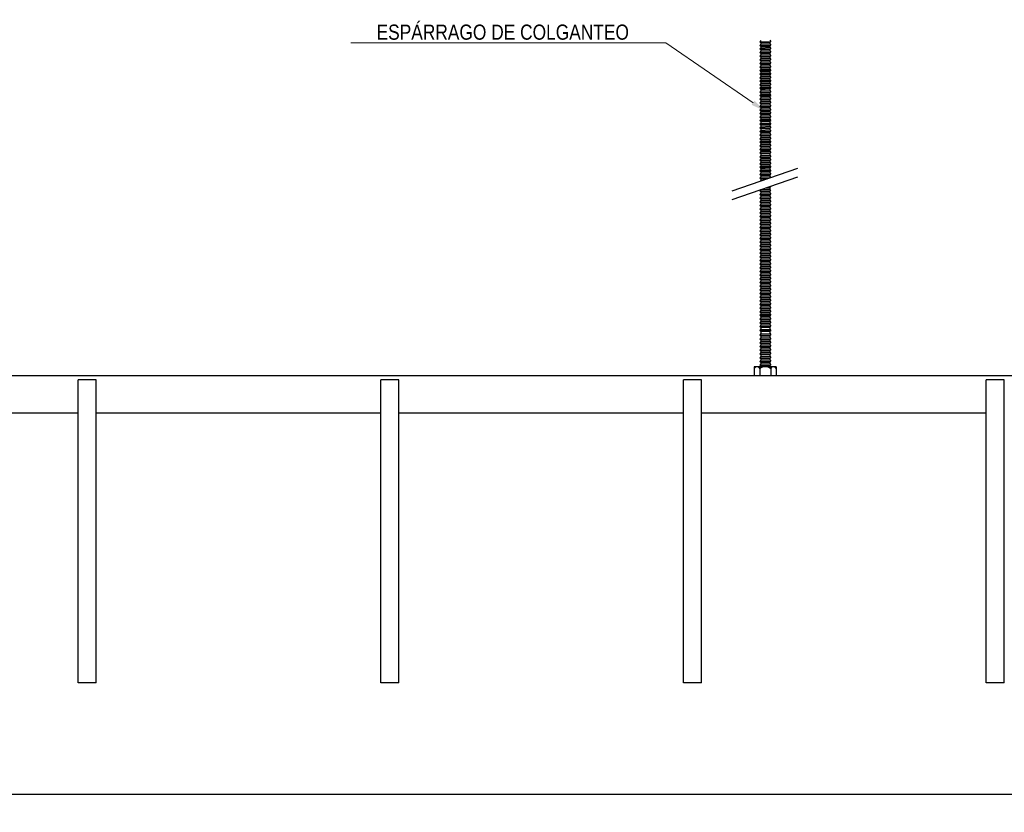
# Model space of a CAD drawing. Header units: millimetres. Extents: x 2538 to 24562, y 4449 to 23795.
# Tile 250 of 256: x 18982 to 19633, y 21030 to 21554. Entities that reach past the tile are written whole.
import ezdxf
from ezdxf import colors
from ezdxf.entities.mleader import LeaderData, LeaderLine
from ezdxf.math import Vec2, Vec3

# ---------------------------------------------------------------- set-up
doc = ezdxf.new("R2010")
doc.units = ezdxf.units.MM
doc.header["$PDMODE"] = 3
doc.linetypes.add('HIDDEN', pattern=[0.375, 0.25, -0.125])
doc.layers.add('_HD_tornillo', color=30, linetype='Continuous')
doc.layers.add('HD021_Text', color=2, linetype='Continuous', lineweight=9)
doc.layers.add('Make2D$Visible$Curves', color=7, linetype='Continuous', true_color=0x000000)
doc.layers.add('MEDIDAS', color=1, linetype='Continuous', true_color=0xff0000)
doc.styles.add('Arial Narrow', font='ARIALN.TTF')
doc.dimstyles.new('HD_DIM', dxfattribs={"dimtxt": 8, "dimasz": 2, "dimexe": 1, "dimexo": 0, "dimgap": 2, "dimtad": 0, "dimdec": 0, "dimzin": 0, "dimdsep": 46, "dimtxsty": 'Standard', "dimcen": 0, "dimclrd": 256, "dimclre": 251, "dimclrt": 7, "dimadec": 0, "dimazin": 0, "dimtp": 0.05, "dimtm": 0.05, "dimtfac": 0.6, "dimtdec": 0, "dimtofl": 0, "dimtmove": 0, "dimatfit": 3, "dimfxl": 1, "dimtolj": 2, "dimtzin": 0, "dimarcsym": 0})

# ---------------------------------------------------------------- blocks, each defined once
blk = doc.blocks.new('*D67')
at = {"layer": 'Defpoints', "color": 0, "transparency": 16777216}
for p in [(18626.91, 21115.49), (21026.91, 21115.49), (21026.91, 21041.76)]:
    blk.add_point(p, dxfattribs=at)
at = {"layer": 'MEDIDAS', "color": 251, "linetype": 'HIDDEN', "lineweight": -2, "transparency": 16777216}
for p, q in [((18626.91, 21115.49), (18626.91, 21040.76)), ((21026.91, 21115.49), (21026.91, 21040.76))]:
    blk.add_line(p, q, dxfattribs=at)
at = {"layer": 'MEDIDAS', "lineweight": -2, "transparency": 16777216}
for p, q in [((18628.91, 21041.76), (19799.57, 21041.76)), ((21024.91, 21041.76), (19854.24, 21041.76))]:
    blk.add_line(p, q, dxfattribs=at)
at = {"layer": 'MEDIDAS', "transparency": 16777216}
for points in [[(18628.91, 21042.09), (18628.91, 21041.42), (18626.91, 21041.76)], [(21024.91, 21042.09), (21024.91, 21041.42), (21026.91, 21041.76)]]:
    blk.add_solid(points, dxfattribs=at)
at = {"layer": 'MEDIDAS', "color": 7, "transparency": 16777216, "insert": (19826.91, 21041.76), "char_height": 8, "attachment_point": 5}
blk.add_mtext('\\A2;2400 mm', dxfattribs=at)

msp = doc.modelspace()

# ---------------------------------------------------------------- linework, layer by layer
at = {"layer": '_HD_tornillo'}
for p, q in [((19472.08, 21539.74), (19471.48, 21538.92)), ((19478.08, 21539.98), (19478.57, 21539.09)), ((19471.48, 21538.92), (19478.57, 21539.09)), ((19471.48, 21538.92), (19472.08, 21538.24)), ((19472.08, 21537.36), (19471.48, 21536.54)), ((19471.48, 21536.54), (19478.57, 21536.71)), ((19471.48, 21536.54), (19472.08, 21535.86)), ((19472.08, 21535.08), (19471.48, 21534.26)), ((19471.48, 21534.26), (19478.57, 21534.43)), ((19471.48, 21534.26), (19472.08, 21533.58)), ((19472.08, 21532.72), (19471.48, 21531.9)), ((19472.08, 21538.24), (19478.07, 21538.48)), ((19472.08, 21538.24), (19472.08, 21537.36)), ((19472.08, 21537.36), (19478.07, 21537.59)), ((19472.08, 21535.86), (19478.07, 21536.09)), ((19472.08, 21535.86), (19472.08, 21535.08)), ((19472.08, 21535.08), (19478.07, 21535.31)), ((19472.08, 21533.58), (19478.07, 21533.81)), ((19472.08, 21533.58), (19472.08, 21532.72)), ((19472.08, 21532.72), (19478.07, 21532.95)), ((19478.07, 21538.48), (19478.57, 21539.09)), ((19478.07, 21538.48), (19478.07, 21537.59)), ((19478.07, 21536.09), (19478.57, 21536.71)), ((19478.07, 21536.09), (19478.07, 21535.31)), ((19478.07, 21533.81), (19478.57, 21534.43)), ((19478.07, 21533.81), (19478.07, 21532.95)), ((19478.08, 21537.6), (19478.57, 21536.71)), ((19478.08, 21535.31), (19478.57, 21534.43)), ((19478.08, 21532.95), (19478.57, 21532.07)), ((19471.48, 21531.9), (19478.57, 21532.07)), ((19471.48, 21531.9), (19472.08, 21531.22)), ((19472.08, 21530.35), (19471.48, 21529.53)), ((19471.48, 21529.53), (19478.57, 21529.7)), ((19471.48, 21529.53), (19472.08, 21528.85)), ((19472.08, 21527.94), (19471.48, 21527.12)), ((19471.48, 21527.12), (19478.57, 21527.29)), ((19471.48, 21527.12), (19472.08, 21526.44)), ((19472.08, 21531.22), (19478.07, 21531.45)), ((19472.08, 21531.22), (19472.08, 21530.35)), ((19472.08, 21530.35), (19478.07, 21530.58)), ((19472.08, 21528.85), (19478.07, 21529.09)), ((19472.08, 21528.85), (19472.08, 21527.94)), ((19472.08, 21527.94), (19478.07, 21528.17)), ((19472.08, 21526.44), (19478.07, 21526.67)), ((19472.08, 21526.44), (19472.08, 21525.53)), ((19478.07, 21531.45), (19478.57, 21532.07)), ((19478.07, 21531.45), (19478.07, 21530.58)), ((19478.07, 21529.09), (19478.57, 21529.7)), ((19478.07, 21529.09), (19478.07, 21528.17)), ((19478.07, 21526.67), (19478.57, 21527.29)), ((19478.07, 21526.67), (19478.07, 21525.76)), ((19478.08, 21530.59), (19478.57, 21529.7)), ((19478.08, 21528.18), (19478.57, 21527.29)), ((19472.08, 21525.53), (19471.48, 21524.71)), ((19471.48, 21524.71), (19478.57, 21524.88)), ((19471.48, 21524.71), (19472.08, 21524.03)), ((19472.08, 21523.11), (19471.48, 21522.3)), ((19471.48, 21522.3), (19478.57, 21522.47)), ((19471.48, 21522.3), (19472.08, 21521.62)), ((19472.08, 21520.7), (19471.48, 21519.89)), ((19471.48, 21519.89), (19478.57, 21520.06)), ((19471.48, 21519.89), (19472.08, 21519.21)), ((19472.08, 21525.53), (19478.07, 21525.76)), ((19472.08, 21524.03), (19478.07, 21524.26)), ((19472.08, 21524.03), (19472.08, 21523.11)), ((19472.08, 21523.11), (19478.07, 21523.35)), ((19472.08, 21521.62), (19478.07, 21521.85)), ((19472.08, 21521.62), (19472.08, 21520.7)), ((19472.08, 21520.7), (19478.07, 21520.94)), ((19478.07, 21524.26), (19478.57, 21524.88)), ((19478.07, 21524.26), (19478.07, 21523.35)), ((19478.07, 21521.85), (19478.57, 21522.47)), ((19478.07, 21521.85), (19478.07, 21520.94)), ((19478.07, 21519.44), (19478.57, 21520.06)), ((19478.08, 21525.76), (19478.57, 21524.88)), ((19478.08, 21523.35), (19478.57, 21522.47)), ((19478.08, 21520.94), (19478.57, 21520.06)), ((19472.08, 21518.32), (19471.48, 21517.5)), ((19471.48, 21517.5), (19478.57, 21517.67)), ((19471.48, 21517.5), (19472.08, 21516.82)), ((19472.08, 21516.04), (19471.48, 21515.22)), ((19471.48, 21515.22), (19478.57, 21515.39)), ((19471.48, 21515.22), (19472.08, 21514.54)), ((19472.08, 21513.68), (19471.48, 21512.86)), ((19472.08, 21519.21), (19478.07, 21519.44)), ((19472.08, 21519.21), (19472.08, 21518.32)), ((19472.08, 21518.32), (19478.07, 21518.55)), ((19472.08, 21516.82), (19478.07, 21517.06)), ((19472.08, 21516.82), (19472.08, 21516.04)), ((19472.08, 21516.04), (19478.07, 21516.27)), ((19472.08, 21514.54), (19478.07, 21514.77)), ((19472.08, 21514.54), (19472.08, 21513.68)), ((19472.08, 21513.68), (19478.07, 21513.91)), ((19478.07, 21519.44), (19478.07, 21518.55)), ((19478.07, 21517.06), (19478.57, 21517.67)), ((19478.07, 21517.06), (19478.07, 21516.27)), ((19478.07, 21514.77), (19478.57, 21515.39)), ((19478.07, 21514.77), (19478.07, 21513.91)), ((19478.08, 21518.56), (19478.57, 21517.67)), ((19478.08, 21516.28), (19478.57, 21515.39)), ((19478.08, 21513.92), (19478.57, 21513.03)), ((19471.48, 21512.86), (19478.57, 21513.03)), ((19471.48, 21512.86), (19472.08, 21512.18)), ((19472.08, 21511.31), (19471.48, 21510.5)), ((19471.48, 21510.5), (19478.57, 21510.66)), ((19471.48, 21510.5), (19472.08, 21509.81)), ((19472.08, 21509.05), (19471.48, 21508.23)), ((19471.48, 21508.23), (19478.57, 21508.4)), ((19471.48, 21508.23), (19472.08, 21507.55)), ((19472.08, 21512.18), (19478.07, 21512.42)), ((19472.08, 21512.18), (19472.08, 21511.31)), ((19472.08, 21511.31), (19478.07, 21511.55)), ((19472.08, 21509.81), (19478.07, 21510.05)), ((19472.08, 21509.81), (19472.08, 21509.05)), ((19472.08, 21509.05), (19478.07, 21509.28)), ((19472.08, 21507.55), (19478.07, 21507.78)), ((19472.08, 21507.55), (19472.08, 21506.51)), ((19472.08, 21506.51), (19478.07, 21506.74)), ((19478.07, 21512.42), (19478.57, 21513.03)), ((19478.07, 21512.42), (19478.07, 21511.55)), ((19478.07, 21510.05), (19478.57, 21510.66)), ((19478.07, 21510.05), (19478.07, 21509.28)), ((19478.07, 21507.78), (19478.57, 21508.4)), ((19478.07, 21507.78), (19478.07, 21506.74)), ((19478.08, 21511.55), (19478.57, 21510.66)), ((19478.08, 21509.28), (19478.57, 21508.4)), ((19478.08, 21506.75), (19478.57, 21505.86)), ((19472.08, 21506.51), (19471.48, 21505.69)), ((19471.48, 21505.69), (19478.57, 21505.86)), ((19471.48, 21505.69), (19472.08, 21505.01)), ((19472.08, 21504.23), (19471.48, 21503.41)), ((19471.48, 21503.41), (19478.57, 21503.58)), ((19471.48, 21503.41), (19472.08, 21502.73)), ((19472.08, 21501.87), (19471.48, 21501.05)), ((19471.48, 21501.05), (19478.57, 21501.22)), ((19471.48, 21501.05), (19472.08, 21500.37)), ((19472.08, 21505.01), (19478.07, 21505.24)), ((19472.08, 21505.01), (19472.08, 21504.23)), ((19472.08, 21504.23), (19478.07, 21504.46)), ((19472.08, 21502.73), (19478.07, 21502.96)), ((19472.08, 21502.73), (19472.08, 21501.87)), ((19472.08, 21501.87), (19478.07, 21502.1)), ((19472.08, 21500.37), (19478.07, 21500.6)), ((19472.08, 21500.37), (19472.08, 21499.5)), ((19478.07, 21505.24), (19478.57, 21505.86)), ((19478.07, 21505.24), (19478.07, 21504.46)), ((19478.07, 21502.96), (19478.57, 21503.58)), ((19478.07, 21502.96), (19478.07, 21502.1)), ((19478.07, 21500.6), (19478.57, 21501.22)), ((19478.07, 21500.6), (19478.07, 21499.73)), ((19478.08, 21504.46), (19478.57, 21503.58)), ((19478.08, 21502.1), (19478.57, 21501.22)), ((19472.08, 21499.5), (19471.48, 21498.68)), ((19471.48, 21498.68), (19478.57, 21498.85)), ((19471.48, 21498.68), (19472.08, 21498)), ((19472.08, 21497.09), (19471.48, 21496.27)), ((19471.48, 21496.27), (19478.57, 21496.44)), ((19471.48, 21496.27), (19472.08, 21495.59)), ((19472.08, 21494.71), (19471.48, 21493.89)), ((19471.48, 21493.89), (19478.57, 21494.06)), ((19471.48, 21493.89), (19472.08, 21493.21)), ((19472.08, 21499.5), (19478.07, 21499.73)), ((19472.08, 21498), (19478.07, 21498.24)), ((19472.08, 21498), (19472.08, 21497.09)), ((19472.08, 21497.09), (19478.07, 21497.32)), ((19472.08, 21495.59), (19478.07, 21495.82)), ((19472.08, 21495.59), (19472.08, 21494.71)), ((19472.08, 21494.71), (19478.07, 21494.94)), ((19478.07, 21498.24), (19478.57, 21498.85)), ((19478.07, 21498.24), (19478.07, 21497.32)), ((19478.07, 21495.82), (19478.57, 21496.44)), ((19478.07, 21495.82), (19478.07, 21494.94)), ((19478.07, 21493.44), (19478.57, 21494.06)), ((19478.08, 21499.74), (19478.57, 21498.85)), ((19478.08, 21497.32), (19478.57, 21496.44)), ((19478.08, 21494.94), (19478.57, 21494.06)), ((19472.08, 21492.42), (19471.48, 21491.61)), ((19471.48, 21491.61), (19478.57, 21491.78)), ((19471.48, 21491.61), (19472.08, 21490.93)), ((19472.08, 21490.06), (19471.48, 21489.25)), ((19471.48, 21489.25), (19478.57, 21489.42)), ((19471.48, 21489.25), (19472.08, 21488.57)), ((19472.08, 21487.7), (19471.48, 21486.88)), ((19472.08, 21493.21), (19478.07, 21493.44)), ((19472.08, 21493.21), (19472.08, 21492.42)), ((19472.08, 21492.42), (19478.07, 21492.66)), ((19472.08, 21490.93), (19478.07, 21491.16)), ((19472.08, 21490.93), (19472.08, 21490.06)), ((19472.08, 21490.06), (19478.07, 21490.3)), ((19472.08, 21488.57), (19478.07, 21488.8)), ((19472.08, 21488.57), (19472.08, 21487.7)), ((19472.08, 21487.7), (19478.07, 21487.93)), ((19478.07, 21493.44), (19478.07, 21492.66)), ((19478.07, 21491.16), (19478.57, 21491.78)), ((19478.07, 21491.16), (19478.07, 21490.3)), ((19478.07, 21488.8), (19478.57, 21489.42)), ((19478.07, 21488.8), (19478.07, 21487.93)), ((19478.08, 21492.66), (19478.57, 21491.78)), ((19478.08, 21490.3), (19478.57, 21489.42)), ((19478.08, 21487.93), (19478.57, 21487.05)), ((19471.48, 21486.88), (19478.57, 21487.05)), ((19471.48, 21486.88), (19472.08, 21486.2)), ((19472.08, 21485.29), (19471.48, 21484.47)), ((19471.48, 21484.47), (19478.57, 21484.64)), ((19471.48, 21484.47), (19472.08, 21483.79)), ((19472.08, 21482.87), (19471.48, 21482.06)), ((19471.48, 21482.06), (19478.57, 21482.23)), ((19471.48, 21482.06), (19472.08, 21481.38)), ((19472.08, 21486.2), (19478.07, 21486.43)), ((19472.08, 21486.2), (19472.08, 21485.29)), ((19472.08, 21485.29), (19478.07, 21485.52)), ((19472.08, 21483.79), (19478.07, 21484.02)), ((19472.08, 21483.79), (19472.08, 21482.87)), ((19472.08, 21482.87), (19478.07, 21483.11)), ((19472.08, 21481.38), (19478.07, 21481.61)), ((19472.08, 21481.38), (19472.08, 21480.46)), ((19472.08, 21480.46), (19478.07, 21480.69)), ((19478.07, 21486.43), (19478.57, 21487.05)), ((19478.07, 21486.43), (19478.07, 21485.52)), ((19478.07, 21484.02), (19478.57, 21484.64)), ((19478.07, 21484.02), (19478.07, 21483.11)), ((19478.07, 21481.61), (19478.57, 21482.23)), ((19478.07, 21481.61), (19478.07, 21480.69)), ((19478.08, 21485.52), (19478.57, 21484.64)), ((19478.08, 21483.11), (19478.57, 21482.23)), ((19478.08, 21480.7), (19478.57, 21479.81)), ((19472.08, 21480.46), (19471.48, 21479.65)), ((19471.48, 21479.65), (19478.57, 21479.81)), ((19471.48, 21479.65), (19472.08, 21478.96)), ((19472.08, 21478.05), (19471.48, 21477.23)), ((19471.48, 21477.23), (19478.57, 21477.4)), ((19471.48, 21477.23), (19472.08, 21476.55)), ((19472.08, 21475.67), (19471.48, 21474.85)), ((19471.48, 21474.85), (19478.57, 21475.02)), ((19471.48, 21474.85), (19472.08, 21474.17)), ((19472.08, 21478.96), (19478.07, 21479.2)), ((19472.08, 21478.96), (19472.08, 21478.05)), ((19472.08, 21478.05), (19478.07, 21478.28)), ((19472.08, 21476.55), (19478.07, 21476.79)), ((19472.08, 21476.55), (19472.08, 21475.67)), ((19472.08, 21475.67), (19478.07, 21475.9)), ((19472.08, 21474.17), (19478.07, 21474.4)), ((19472.08, 21474.17), (19472.08, 21473.39)), ((19478.07, 21479.2), (19478.57, 21479.81)), ((19478.07, 21479.2), (19478.07, 21478.28)), ((19478.07, 21476.79), (19478.57, 21477.4)), ((19478.07, 21476.79), (19478.07, 21475.9)), ((19478.07, 21474.4), (19478.57, 21475.02)), ((19478.07, 21474.4), (19478.07, 21473.62)), ((19478.08, 21478.29), (19478.57, 21477.4)), ((19478.08, 21475.9), (19478.57, 21475.02)), ((19472.08, 21473.39), (19471.48, 21472.57)), ((19471.48, 21472.57), (19478.57, 21472.74)), ((19471.48, 21472.57), (19472.08, 21471.89)), ((19472.08, 21471.03), (19471.48, 21470.21)), ((19471.48, 21470.21), (19478.57, 21470.38)), ((19471.48, 21470.21), (19472.08, 21469.53)), ((19472.08, 21468.66), (19471.48, 21467.84)), ((19471.48, 21467.84), (19478.57, 21468.01)), ((19471.48, 21467.84), (19472.08, 21467.16)), ((19472.08, 21473.39), (19478.07, 21473.62)), ((19472.08, 21471.89), (19478.07, 21472.12)), ((19472.08, 21471.89), (19472.08, 21471.03)), ((19472.08, 21471.03), (19478.07, 21471.26)), ((19472.08, 21469.53), (19478.07, 21469.76)), ((19472.08, 21469.53), (19472.08, 21468.66)), ((19472.08, 21468.66), (19478.07, 21468.89)), ((19478.07, 21472.12), (19478.57, 21472.74)), ((19478.07, 21472.12), (19478.07, 21471.26)), ((19478.07, 21469.76), (19478.57, 21470.38)), ((19478.07, 21469.76), (19478.07, 21468.89)), ((19478.07, 21467.39), (19478.57, 21468.01)), ((19478.08, 21473.62), (19478.57, 21472.74)), ((19478.08, 21471.26), (19478.57, 21470.38)), ((19478.08, 21468.9), (19478.57, 21468.01)), ((19472.08, 21466.39), (19471.48, 21465.58)), ((19471.48, 21465.58), (19478.57, 21465.74)), ((19471.48, 21465.58), (19472.08, 21464.89)), ((19472.08, 21463.85), (19471.48, 21463.04)), ((19471.48, 21463.04), (19478.57, 21463.21)), ((19471.48, 21463.04), (19472.08, 21462.36)), ((19472.08, 21461.57), (19471.48, 21460.76)), ((19472.08, 21467.16), (19478.07, 21467.39)), ((19472.08, 21467.16), (19472.08, 21466.39)), ((19472.08, 21466.39), (19478.07, 21466.63)), ((19472.08, 21464.89), (19478.07, 21465.13)), ((19472.08, 21464.89), (19472.08, 21463.85)), ((19472.08, 21463.85), (19478.07, 21464.09)), ((19472.08, 21462.36), (19478.07, 21462.59)), ((19472.08, 21462.36), (19472.08, 21461.57)), ((19472.08, 21461.57), (19478.07, 21461.81)), ((19478.07, 21467.39), (19478.07, 21466.63)), ((19478.07, 21465.13), (19478.57, 21465.74)), ((19478.07, 21465.13), (19478.07, 21464.09)), ((19478.07, 21462.59), (19478.57, 21463.21)), ((19478.07, 21462.59), (19478.07, 21461.81)), ((19478.08, 21466.63), (19478.57, 21465.74)), ((19478.08, 21464.09), (19478.57, 21463.21)), ((19478.08, 21461.81), (19478.57, 21460.92)), ((19453.02, 21440.46), (19496.54, 21455.47)), ((19471.48, 21460.76), (19478.57, 21460.92)), ((19471.48, 21460.76), (19472.08, 21460.08)), ((19472.08, 21459.21), (19471.48, 21458.4)), ((19471.48, 21458.4), (19478.57, 21458.57)), ((19471.48, 21458.4), (19472.08, 21457.72)), ((19472.08, 21456.85), (19471.48, 21456.03)), ((19471.48, 21456.03), (19478.57, 21456.2)), ((19471.48, 21456.03), (19472.08, 21455.35)), ((19472.08, 21460.08), (19478.07, 21460.31)), ((19472.08, 21460.08), (19472.08, 21459.21)), ((19472.08, 21459.21), (19478.07, 21459.45)), ((19472.08, 21457.72), (19478.07, 21457.95)), ((19472.08, 21457.72), (19472.08, 21456.85)), ((19472.08, 21456.85), (19478.07, 21457.08)), ((19472.08, 21455.35), (19478.07, 21455.58)), ((19472.08, 21455.35), (19472.08, 21454.43)), ((19472.08, 21454.43), (19478.07, 21454.67)), ((19478.07, 21460.31), (19478.57, 21460.92)), ((19478.07, 21460.31), (19478.07, 21459.45)), ((19478.07, 21457.95), (19478.57, 21458.57)), ((19478.07, 21457.95), (19478.07, 21457.08)), ((19478.07, 21455.58), (19478.57, 21456.2)), ((19478.07, 21455.58), (19478.07, 21454.67)), ((19478.08, 21459.45), (19478.57, 21458.57)), ((19478.08, 21457.08), (19478.57, 21456.2)), ((19478.08, 21454.67), (19478.57, 21453.79)), ((19453.02, 21434.79), (19496.54, 21449.8)), ((19472.08, 21454.43), (19471.48, 21453.62)), ((19471.48, 21453.62), (19478.57, 21453.79)), ((19471.48, 21453.62), (19472.08, 21452.94)), ((19472.08, 21452.05), (19471.48, 21451.24)), ((19471.48, 21451.24), (19478.57, 21451.4)), ((19471.48, 21451.24), (19472.08, 21450.55)), ((19472.08, 21449.77), (19471.48, 21448.95)), ((19471.48, 21448.95), (19478.1, 21449.11)), ((19471.48, 21448.95), (19472.08, 21448.27)), ((19472.08, 21452.94), (19478.07, 21453.17)), ((19472.08, 21452.94), (19472.08, 21452.05)), ((19472.08, 21452.05), (19478.07, 21452.29)), ((19472.08, 21450.55), (19478.07, 21450.79)), ((19472.08, 21450.55), (19472.08, 21449.77)), ((19472.08, 21449.77), (19478.07, 21450)), ((19472.08, 21448.27), (19476.13, 21448.43)), ((19472.08, 21448.27), (19472.08, 21447.41)), ((19478.07, 21453.17), (19478.57, 21453.79)), ((19478.07, 21453.17), (19478.07, 21452.29)), ((19478.07, 21450.79), (19478.57, 21451.4)), ((19478.07, 21450.79), (19478.07, 21450)), ((19478.08, 21452.29), (19478.57, 21451.4)), ((19478.08, 21450.01), (19478.5, 21449.25)), ((19472.08, 21447.41), (19471.71, 21446.91)), ((19472.08, 21447.41), (19473.31, 21447.46)), ((19475.16, 21442.43), (19478.02, 21442.49)), ((19477.04, 21443.07), (19478.53, 21443.11)), ((19478.02, 21442.49), (19478.53, 21443.11)), ((19478.02, 21442.49), (19478.02, 21441.56)), ((19478.3, 21443.51), (19478.53, 21443.11)), ((19472.05, 21441.33), (19471.44, 21440.51)), ((19471.44, 21440.51), (19478.54, 21440.68)), ((19471.44, 21440.51), (19472.05, 21439.83)), ((19472.06, 21438.9), (19471.45, 21438.08)), ((19471.45, 21438.08), (19478.55, 21438.25)), ((19471.45, 21438.08), (19472.06, 21437.4)), ((19472.06, 21436.47), (19471.45, 21435.65)), ((19471.45, 21435.65), (19478.55, 21435.82)), ((19471.45, 21435.65), (19472.06, 21434.97)), ((19472.05, 21441.33), (19478.04, 21441.56)), ((19472.05, 21439.83), (19478.04, 21440.07)), ((19472.05, 21439.83), (19472.05, 21438.9)), ((19472.06, 21438.9), (19478.05, 21439.13)), ((19472.06, 21437.4), (19478.05, 21437.64)), ((19472.06, 21437.4), (19472.06, 21436.47)), ((19472.06, 21436.47), (19478.05, 21436.7)), ((19472.06, 21434.97), (19478.05, 21435.2)), ((19478.04, 21440.07), (19478.54, 21440.68)), ((19478.04, 21440.07), (19478.04, 21439.13)), ((19478.05, 21441.57), (19478.54, 21440.68)), ((19478.05, 21439.14), (19478.55, 21438.25)), ((19478.05, 21437.64), (19478.55, 21438.25)), ((19478.05, 21437.64), (19478.05, 21436.7)), ((19478.05, 21436.7), (19478.55, 21435.82)), ((19478.05, 21435.2), (19478.55, 21435.82)), ((19478.05, 21435.2), (19478.05, 21434.29)), ((19472.06, 21434.06), (19471.45, 21433.24)), ((19471.45, 21433.24), (19478.55, 21433.41)), ((19471.45, 21433.24), (19472.06, 21432.56)), ((19472.06, 21431.64), (19471.45, 21430.83)), ((19471.45, 21430.83), (19478.55, 21431)), ((19471.45, 21430.83), (19472.06, 21430.15)), ((19472.06, 21429.21), (19471.45, 21428.39)), ((19472.06, 21434.97), (19472.06, 21434.06)), ((19472.06, 21434.06), (19478.05, 21434.29)), ((19472.06, 21432.56), (19478.05, 21432.79)), ((19472.06, 21432.56), (19472.06, 21431.64)), ((19472.06, 21431.64), (19478.05, 21431.88)), ((19472.06, 21430.15), (19478.05, 21430.38)), ((19472.06, 21430.15), (19472.06, 21429.21)), ((19472.06, 21429.21), (19478.05, 21429.44)), ((19478.05, 21434.29), (19478.55, 21433.41)), ((19478.05, 21432.79), (19478.55, 21433.41)), ((19478.05, 21432.79), (19478.05, 21431.88)), ((19478.05, 21431.88), (19478.55, 21431)), ((19478.05, 21430.38), (19478.55, 21431)), ((19478.05, 21430.38), (19478.05, 21429.44)), ((19478.05, 21429.45), (19478.55, 21428.56)), ((19471.45, 21428.39), (19478.55, 21428.56)), ((19471.45, 21428.39), (19472.06, 21427.71)), ((19472.06, 21426.8), (19471.45, 21425.98)), ((19471.45, 21425.98), (19478.55, 21426.15)), ((19471.45, 21425.98), (19472.06, 21425.3)), ((19472.06, 21424.36), (19471.45, 21423.55)), ((19471.45, 21423.55), (19478.55, 21423.72)), ((19471.45, 21423.55), (19472.06, 21422.87)), ((19472.06, 21427.71), (19478.05, 21427.95)), ((19472.06, 21427.71), (19472.06, 21426.8)), ((19472.06, 21426.8), (19478.05, 21427.03)), ((19472.06, 21425.3), (19478.05, 21425.53)), ((19472.06, 21425.3), (19472.06, 21424.36)), ((19472.06, 21424.36), (19478.05, 21424.6)), ((19472.06, 21422.87), (19478.05, 21423.1)), ((19472.06, 21422.87), (19472.06, 21421.95)), ((19472.07, 21421.96), (19478.06, 21422.19)), ((19478.05, 21427.95), (19478.55, 21428.56)), ((19478.05, 21427.95), (19478.05, 21427.03)), ((19478.05, 21427.03), (19478.55, 21426.15)), ((19478.05, 21425.53), (19478.55, 21426.15)), ((19478.05, 21425.53), (19478.05, 21424.6)), ((19478.05, 21424.6), (19478.55, 21423.72)), ((19478.05, 21423.1), (19478.55, 21423.72)), ((19478.05, 21423.1), (19478.05, 21422.19)), ((19478.07, 21422.2), (19478.57, 21421.31)), ((19472.07, 21421.96), (19471.47, 21421.14)), ((19471.47, 21421.14), (19478.57, 21421.31)), ((19471.47, 21421.14), (19472.07, 21420.46)), ((19472.07, 21419.53), (19471.47, 21418.71)), ((19471.47, 21418.71), (19478.57, 21418.88)), ((19471.47, 21418.71), (19472.07, 21418.03)), ((19472.07, 21417.11), (19471.47, 21416.3)), ((19471.47, 21416.3), (19478.57, 21416.47)), ((19471.47, 21416.3), (19472.07, 21415.62)), ((19472.07, 21420.46), (19478.06, 21420.7)), ((19472.07, 21420.46), (19472.07, 21419.53)), ((19472.07, 21419.53), (19478.06, 21419.76)), ((19472.07, 21418.03), (19478.06, 21418.26)), ((19472.07, 21418.03), (19472.07, 21417.11)), ((19472.07, 21417.11), (19478.06, 21417.35)), ((19472.07, 21415.62), (19478.06, 21415.85)), ((19472.07, 21415.62), (19472.07, 21414.7)), ((19478.06, 21420.7), (19478.57, 21421.31)), ((19478.06, 21420.7), (19478.06, 21419.76)), ((19478.06, 21418.26), (19478.57, 21418.88)), ((19478.06, 21418.26), (19478.06, 21417.35)), ((19478.06, 21415.85), (19478.57, 21416.47)), ((19478.06, 21415.85), (19478.06, 21414.94)), ((19478.07, 21419.76), (19478.57, 21418.88)), ((19478.07, 21417.35), (19478.57, 21416.47)), ((19472.07, 21414.7), (19471.47, 21413.89)), ((19471.47, 21413.89), (19478.57, 21414.05)), ((19471.47, 21413.89), (19472.07, 21413.2)), ((19472.07, 21412.27), (19471.47, 21411.45)), ((19471.47, 21411.45), (19478.57, 21411.62)), ((19471.47, 21411.45), (19472.07, 21410.77)), ((19472.07, 21409.86), (19471.47, 21409.04)), ((19471.47, 21409.04), (19478.57, 21409.21)), ((19472.07, 21414.7), (19478.06, 21414.94)), ((19472.07, 21413.2), (19478.06, 21413.44)), ((19472.07, 21413.2), (19472.07, 21412.27)), ((19472.07, 21412.27), (19478.06, 21412.5)), ((19472.07, 21410.77), (19478.06, 21411)), ((19472.07, 21410.77), (19472.07, 21409.86)), ((19472.07, 21409.86), (19478.06, 21410.09)), ((19478.06, 21413.44), (19478.57, 21414.05)), ((19478.06, 21413.44), (19478.06, 21412.5)), ((19478.06, 21411), (19478.57, 21411.62)), ((19478.06, 21411), (19478.06, 21410.09)), ((19478.06, 21408.59), (19478.57, 21409.21)), ((19478.07, 21414.94), (19478.57, 21414.05)), ((19478.07, 21412.5), (19478.57, 21411.62)), ((19478.07, 21410.09), (19478.57, 21409.21)), ((19471.47, 21409.04), (19472.07, 21408.36)), ((19472.07, 21407.42), (19471.47, 21406.61)), ((19471.47, 21406.61), (19478.57, 21406.77)), ((19471.47, 21406.61), (19472.07, 21405.92)), ((19472.08, 21405.01), (19471.48, 21404.2)), ((19471.48, 21404.2), (19478.57, 21404.37)), ((19471.48, 21404.2), (19472.08, 21403.52)), ((19472.08, 21402.58), (19471.48, 21401.76)), ((19472.07, 21408.36), (19478.06, 21408.59)), ((19472.07, 21408.36), (19472.07, 21407.42)), ((19472.07, 21407.42), (19478.06, 21407.66)), ((19472.07, 21405.92), (19478.06, 21406.16)), ((19472.07, 21405.92), (19472.07, 21405.01)), ((19472.08, 21405.01), (19478.07, 21405.25)), ((19472.08, 21403.52), (19478.07, 21403.75)), ((19472.08, 21403.52), (19472.08, 21402.58)), ((19472.08, 21402.58), (19478.07, 21402.81)), ((19478.06, 21408.59), (19478.06, 21407.66)), ((19478.06, 21406.16), (19478.57, 21406.77)), ((19478.06, 21406.16), (19478.06, 21405.24)), ((19478.07, 21407.66), (19478.57, 21406.77)), ((19478.07, 21403.75), (19478.57, 21404.37)), ((19478.07, 21403.75), (19478.07, 21402.81)), ((19478.08, 21405.25), (19478.57, 21404.37)), ((19478.08, 21402.82), (19478.57, 21401.93)), ((19471.48, 21401.76), (19478.57, 21401.93)), ((19471.48, 21401.76), (19472.08, 21401.08)), ((19472.08, 21400.17), (19471.48, 21399.35)), ((19471.48, 21399.35), (19478.57, 21399.52)), ((19471.48, 21399.35), (19472.08, 21398.67)), ((19472.08, 21397.76), (19471.48, 21396.94)), ((19471.48, 21396.94), (19478.57, 21397.11)), ((19471.48, 21396.94), (19472.08, 21396.26)), ((19472.08, 21401.08), (19478.07, 21401.32)), ((19472.08, 21401.08), (19472.08, 21400.17)), ((19472.08, 21400.17), (19478.07, 21400.4)), ((19472.08, 21398.67), (19478.07, 21398.9)), ((19472.08, 21398.67), (19472.08, 21397.76)), ((19472.08, 21397.76), (19478.07, 21397.99)), ((19472.08, 21396.26), (19478.07, 21396.49)), ((19472.08, 21396.26), (19472.08, 21395.32)), ((19478.07, 21401.32), (19478.57, 21401.93)), ((19478.07, 21401.32), (19478.07, 21400.4)), ((19478.07, 21398.9), (19478.57, 21399.52)), ((19478.07, 21398.9), (19478.07, 21397.99)), ((19478.07, 21396.49), (19478.57, 21397.11)), ((19478.07, 21396.49), (19478.07, 21395.56)), ((19478.08, 21400.41), (19478.57, 21399.52)), ((19478.08, 21397.99), (19478.57, 21397.11)), ((19472.08, 21395.32), (19471.48, 21394.51)), ((19471.48, 21394.51), (19478.57, 21394.68)), ((19471.48, 21394.51), (19472.08, 21393.83)), ((19472.08, 21392.91), (19471.48, 21392.09)), ((19471.48, 21392.09), (19478.57, 21392.26)), ((19471.48, 21392.09), (19472.08, 21391.41)), ((19472.08, 21390.48), (19471.48, 21389.66)), ((19471.48, 21389.66), (19478.57, 21389.83)), ((19471.48, 21389.66), (19472.08, 21388.98)), ((19472.08, 21395.32), (19478.07, 21395.56)), ((19472.08, 21393.83), (19478.07, 21394.06)), ((19472.08, 21393.83), (19472.08, 21392.91)), ((19472.08, 21392.91), (19478.07, 21393.14)), ((19472.08, 21391.41), (19478.07, 21391.65)), ((19472.08, 21391.41), (19472.08, 21390.48)), ((19472.08, 21390.48), (19478.07, 21390.71)), ((19478.07, 21394.06), (19478.57, 21394.68)), ((19478.07, 21394.06), (19478.07, 21393.14)), ((19478.07, 21391.65), (19478.57, 21392.26)), ((19478.07, 21391.65), (19478.07, 21390.71)), ((19478.07, 21389.21), (19478.57, 21389.83)), ((19478.08, 21395.56), (19478.57, 21394.68)), ((19478.08, 21393.15), (19478.57, 21392.26)), ((19478.08, 21390.71), (19478.57, 21389.83)), ((19472.08, 21388.07), (19471.48, 21387.25)), ((19471.48, 21387.25), (19478.57, 21387.42)), ((19471.48, 21387.25), (19472.08, 21386.57)), ((19472.08, 21385.65), (19471.48, 21384.84)), ((19471.48, 21384.84), (19478.57, 21385.01)), ((19471.48, 21384.84), (19472.08, 21384.16)), ((19472.08, 21383.22), (19471.48, 21382.4)), ((19472.08, 21388.98), (19478.07, 21389.21)), ((19472.08, 21388.98), (19472.08, 21388.07)), ((19472.08, 21388.07), (19478.07, 21388.3)), ((19472.08, 21386.57), (19478.07, 21386.8)), ((19472.08, 21386.57), (19472.08, 21385.65)), ((19472.08, 21385.65), (19478.07, 21385.89)), ((19472.08, 21384.16), (19478.07, 21384.39)), ((19472.08, 21384.16), (19472.08, 21383.22)), ((19472.08, 21383.22), (19478.07, 21383.45)), ((19478.07, 21389.21), (19478.07, 21388.3)), ((19478.07, 21386.8), (19478.57, 21387.42)), ((19478.07, 21386.8), (19478.07, 21385.89)), ((19478.07, 21384.39), (19478.57, 21385.01)), ((19478.07, 21384.39), (19478.07, 21383.45)), ((19478.08, 21388.3), (19478.57, 21387.42)), ((19478.08, 21385.89), (19478.57, 21385.01)), ((19478.08, 21383.46), (19478.57, 21382.57)), ((19471.48, 21382.4), (19478.57, 21382.57)), ((19471.48, 21382.4), (19472.08, 21381.72)), ((19472.08, 21380.81), (19471.48, 21379.99)), ((19471.48, 21379.99), (19478.57, 21380.16)), ((19471.48, 21379.99), (19472.08, 21379.31)), ((19472.08, 21378.4), (19471.48, 21377.58)), ((19471.48, 21377.58), (19478.57, 21377.75)), ((19471.48, 21377.58), (19472.08, 21376.9)), ((19472.08, 21381.72), (19478.07, 21381.96)), ((19472.08, 21381.72), (19472.08, 21380.81)), ((19472.08, 21380.81), (19478.07, 21381.04)), ((19472.08, 21379.31), (19478.07, 21379.54)), ((19472.08, 21379.31), (19472.08, 21378.4)), ((19472.08, 21378.4), (19478.07, 21378.63)), ((19472.08, 21376.9), (19478.07, 21377.13)), ((19472.08, 21376.9), (19472.08, 21375.96)), ((19478.07, 21381.96), (19478.57, 21382.57)), ((19478.07, 21381.96), (19478.07, 21381.04)), ((19478.07, 21379.54), (19478.57, 21380.16)), ((19478.07, 21379.54), (19478.07, 21378.63)), ((19478.07, 21377.13), (19478.57, 21377.75)), ((19478.07, 21377.13), (19478.07, 21376.2)), ((19478.08, 21381.04), (19478.57, 21380.16)), ((19478.08, 21378.63), (19478.57, 21377.75)), ((19472.08, 21375.96), (19471.48, 21375.15)), ((19471.48, 21375.15), (19478.57, 21375.31)), ((19471.48, 21375.15), (19472.08, 21374.46)), ((19472.08, 21373.55), (19471.48, 21372.73)), ((19471.48, 21372.73), (19478.57, 21372.9)), ((19471.48, 21372.73), (19472.08, 21372.05)), ((19472.08, 21371.12), (19471.48, 21370.3)), ((19471.48, 21370.3), (19478.57, 21370.47)), ((19471.48, 21370.3), (19472.08, 21369.62)), ((19472.08, 21375.96), (19478.07, 21376.2)), ((19472.08, 21374.46), (19478.07, 21374.7)), ((19472.08, 21374.46), (19472.08, 21373.55)), ((19472.08, 21373.55), (19478.07, 21373.78)), ((19472.08, 21372.05), (19478.07, 21372.29)), ((19472.08, 21372.05), (19472.08, 21371.12)), ((19472.08, 21371.12), (19478.07, 21371.35)), ((19478.07, 21374.7), (19478.57, 21375.31)), ((19478.07, 21374.7), (19478.07, 21373.78)), ((19478.07, 21372.29), (19478.57, 21372.9)), ((19478.07, 21372.29), (19478.07, 21371.35)), ((19478.07, 21369.85), (19478.57, 21370.47)), ((19478.08, 21376.2), (19478.57, 21375.31)), ((19478.08, 21373.79), (19478.57, 21372.9)), ((19478.08, 21371.35), (19478.57, 21370.47)), ((19472.08, 21368.7), (19471.48, 21367.89)), ((19471.48, 21367.89), (19478.57, 21368.06)), ((19471.48, 21367.89), (19472.08, 21367.21)), ((19472.08, 21366.29), (19471.48, 21365.48)), ((19471.48, 21365.48), (19478.57, 21365.64)), ((19471.48, 21365.48), (19472.08, 21364.8)), ((19472.08, 21363.86), (19471.48, 21363.04)), ((19472.08, 21369.62), (19478.07, 21369.85)), ((19472.08, 21369.62), (19472.08, 21368.7)), ((19472.08, 21368.7), (19478.07, 21368.94)), ((19472.08, 21367.21), (19478.07, 21367.44)), ((19472.08, 21367.21), (19472.08, 21366.29)), ((19472.08, 21366.29), (19478.07, 21366.53)), ((19472.08, 21364.8), (19478.07, 21365.03)), ((19472.08, 21364.8), (19472.08, 21363.86)), ((19472.08, 21363.86), (19478.07, 21364.09)), ((19478.07, 21369.85), (19478.07, 21368.94)), ((19478.07, 21367.44), (19478.57, 21368.06)), ((19478.07, 21367.44), (19478.07, 21366.53)), ((19478.07, 21365.03), (19478.57, 21365.64)), ((19478.07, 21365.03), (19478.07, 21364.09)), ((19478.08, 21368.94), (19478.57, 21368.06)), ((19478.08, 21366.53), (19478.57, 21365.64)), ((19478.08, 21364.1), (19478.57, 21363.21)), ((19471.48, 21363.04), (19478.57, 21363.21)), ((19471.48, 21363.04), (19472.08, 21362.36)), ((19472.08, 21361.45), (19471.48, 21360.63)), ((19471.48, 21360.63), (19478.57, 21360.8)), ((19471.48, 21360.63), (19472.08, 21359.95)), ((19472.08, 21359.04), (19471.48, 21358.22)), ((19471.48, 21358.22), (19478.57, 21358.39)), ((19471.48, 21358.22), (19472.08, 21357.54)), ((19472.08, 21362.36), (19478.07, 21362.59)), ((19472.08, 21362.36), (19472.08, 21361.45)), ((19472.08, 21361.45), (19478.07, 21361.68)), ((19472.08, 21359.95), (19478.07, 21360.18)), ((19472.08, 21359.95), (19472.08, 21359.04)), ((19472.08, 21359.04), (19478.07, 21359.27)), ((19472.08, 21357.54), (19478.07, 21357.77)), ((19472.08, 21357.54), (19472.08, 21356.47)), ((19478.07, 21362.59), (19478.57, 21363.21)), ((19478.07, 21362.59), (19478.07, 21361.68)), ((19478.07, 21360.18), (19478.57, 21360.8)), ((19478.07, 21360.18), (19478.07, 21359.27)), ((19478.07, 21357.77), (19478.57, 21358.39)), ((19478.07, 21357.77), (19478.07, 21356.7)), ((19478.08, 21361.68), (19478.57, 21360.8)), ((19478.08, 21359.27), (19478.57, 21358.39)), ((19472.08, 21356.47), (19471.48, 21355.65)), ((19471.48, 21355.65), (19478.57, 21355.82)), ((19471.48, 21355.65), (19472.08, 21354.97)), ((19472.08, 21354.04), (19471.48, 21353.22)), ((19471.48, 21353.22), (19478.57, 21353.39)), ((19471.48, 21353.22), (19472.08, 21352.54)), ((19472.08, 21351.62), (19471.48, 21350.81)), ((19471.48, 21350.81), (19478.57, 21350.98)), ((19471.48, 21350.81), (19472.08, 21350.13)), ((19472.08, 21356.47), (19478.07, 21356.7)), ((19472.08, 21354.97), (19478.07, 21355.2)), ((19472.08, 21354.97), (19472.08, 21354.04)), ((19472.08, 21354.04), (19478.07, 21354.27)), ((19472.08, 21352.54), (19478.07, 21352.77)), ((19472.08, 21352.54), (19472.08, 21351.62)), ((19472.08, 21351.62), (19478.07, 21351.86)), ((19478.07, 21355.2), (19478.57, 21355.82)), ((19478.07, 21355.2), (19478.07, 21354.27)), ((19478.07, 21352.77), (19478.57, 21353.39)), ((19478.07, 21352.77), (19478.07, 21351.86)), ((19478.07, 21350.36), (19478.57, 21350.98)), ((19478.08, 21356.71), (19478.57, 21355.82)), ((19478.08, 21354.27), (19478.57, 21353.39)), ((19478.08, 21351.86), (19478.57, 21350.98)), ((19472.08, 21349.21), (19471.48, 21348.13)), ((19471.48, 21348.13), (19478.57, 21348.3)), ((19471.48, 21348.13), (19472.08, 21347.45)), ((19472.08, 21346.14), (19471.48, 21345.12)), ((19471.48, 21345.12), (19478.57, 21345.29)), ((19471.48, 21345.12), (19472.08, 21344.44)), ((19472.08, 21350.13), (19478.07, 21350.36)), ((19472.08, 21350.13), (19472.08, 21349.21)), ((19472.08, 21348.95), (19478.07, 21349.18)), ((19472.08, 21347.45), (19478.07, 21347.68)), ((19472.08, 21347.45), (19472.08, 21346.14)), ((19472.08, 21345.94), (19478.07, 21346.17)), ((19472.08, 21344.44), (19478.07, 21344.67)), ((19472.08, 21344.44), (19472.08, 21343.26)), ((19478.07, 21350.36), (19478.07, 21349.44)), ((19478.07, 21347.68), (19478.57, 21348.3)), ((19478.07, 21347.68), (19478.07, 21346.37)), ((19478.07, 21344.67), (19478.57, 21345.29)), ((19478.07, 21344.67), (19478.07, 21343.5)), ((19478.08, 21349.45), (19478.57, 21348.3)), ((19478.08, 21346.37), (19478.57, 21345.29)), ((19472.08, 21343.26), (19471.48, 21342.45)), ((19471.48, 21342.45), (19478.57, 21342.62)), ((19471.48, 21342.45), (19472.08, 21341.77)), ((19472.08, 21340.85), (19471.48, 21340.04)), ((19471.48, 21340.04), (19478.57, 21340.2)), ((19471.48, 21340.04), (19472.08, 21339.35)), ((19472.08, 21338.42), (19471.48, 21337.6)), ((19471.48, 21337.6), (19478.57, 21337.77)), ((19471.48, 21337.6), (19472.08, 21336.92)), ((19472.08, 21343.26), (19478.07, 21343.5)), ((19472.08, 21341.77), (19478.07, 21342)), ((19472.08, 21341.77), (19472.08, 21340.85)), ((19472.08, 21340.85), (19478.07, 21341.08)), ((19472.08, 21339.35), (19478.07, 21339.59)), ((19472.08, 21339.35), (19472.08, 21338.42)), ((19472.08, 21338.42), (19478.07, 21338.65)), ((19478.07, 21342), (19478.57, 21342.62)), ((19478.07, 21342), (19478.07, 21341.08)), ((19478.07, 21339.59), (19478.57, 21340.2)), ((19478.07, 21339.59), (19478.07, 21338.65)), ((19478.07, 21337.15), (19478.57, 21337.77)), ((19478.08, 21343.5), (19478.57, 21342.62)), ((19478.08, 21341.09), (19478.57, 21340.2)), ((19478.08, 21338.65), (19478.57, 21337.77)), ((19472.08, 21336.01), (19471.48, 21335.19)), ((19471.48, 21335.19), (19478.57, 21335.36)), ((19471.48, 21335.19), (19472.08, 21334.51)), ((19472.08, 21333.59), (19471.48, 21332.78)), ((19471.48, 21332.78), (19478.57, 21332.95)), ((19471.48, 21332.78), (19472.08, 21332.1)), ((19472.08, 21331.03), (19471.48, 21330.21)), ((19472.08, 21336.92), (19478.07, 21337.15)), ((19472.08, 21336.92), (19472.08, 21336.01)), ((19472.08, 21336.01), (19478.07, 21336.24)), ((19472.08, 21334.51), (19478.07, 21334.74)), ((19472.08, 21334.51), (19472.08, 21333.59)), ((19472.08, 21333.59), (19478.07, 21333.83)), ((19472.08, 21332.1), (19478.07, 21332.33)), ((19472.08, 21332.1), (19472.08, 21331.03)), ((19472.08, 21331.03), (19478.07, 21331.26)), ((19478.07, 21337.15), (19478.07, 21336.24)), ((19478.07, 21334.74), (19478.57, 21335.36)), ((19478.07, 21334.74), (19478.07, 21333.83)), ((19478.07, 21332.33), (19478.57, 21332.95)), ((19478.07, 21332.33), (19478.07, 21331.26)), ((19478.08, 21336.24), (19478.57, 21335.36)), ((19478.08, 21333.83), (19478.57, 21332.95)), ((19478.08, 21331.27), (19478.57, 21330.38)), ((19471.48, 21330.21), (19478.57, 21330.38)), ((19471.48, 21330.21), (19472.08, 21329.53)), ((19472.08, 21328.59), (19471.48, 21327.78)), ((19471.48, 21327.78), (19478.57, 21327.95)), ((19471.48, 21327.78), (19472.08, 21327.1)), ((19472.08, 21326.18), (19471.48, 21325.37)), ((19471.48, 21325.37), (19478.57, 21325.53)), ((19471.48, 21325.37), (19472.08, 21324.69)), ((19472.08, 21329.53), (19478.07, 21329.76)), ((19472.08, 21329.53), (19472.08, 21328.59)), ((19472.08, 21328.59), (19478.07, 21328.83)), ((19472.08, 21327.1), (19478.07, 21327.33)), ((19472.08, 21327.1), (19472.08, 21326.18)), ((19472.08, 21326.18), (19478.07, 21326.42)), ((19472.08, 21326.18), (19478.07, 21326.42)), ((19472.08, 21324.69), (19478.07, 21324.92)), ((19472.08, 21324.69), (19472.08, 21324.26)), ((19478.07, 21329.76), (19478.57, 21330.38)), ((19478.07, 21329.76), (19478.07, 21328.83)), ((19478.07, 21327.33), (19478.57, 21327.95)), ((19478.07, 21327.33), (19478.07, 21326.42)), ((19478.07, 21324.92), (19478.57, 21325.53)), ((19478.07, 21324.92), (19478.07, 21324.26)), ((19478.08, 21328.83), (19478.57, 21327.95)), ((19478.08, 21326.42), (19478.57, 21325.53)), ((19482.11, 21324.26), (19467.71, 21324.26)), ((19467.71, 21324.26), (19467.71, 21318.57)), ((19467.71, 21318.57), (19482.11, 21318.57)), ((19471.35, 21324.26), (19471.35, 21318.57)), ((19478.55, 21324.26), (19478.55, 21318.57)), ((19482.11, 21324.26), (19482.11, 21318.57))]:
    msp.add_line(p, q, dxfattribs=at)
for centre, radius, start, end in [((19469.53, 21322.4), 1.86, 12.33174, 167.66826), ((19474.95, 21319.1), 5.16, 45.77065, 134.22935), ((19480.33, 21322.44), 1.81, 11.15285, 168.84715)]:
    msp.add_arc(centre, radius, start, end, dxfattribs=at)
at = {"layer": 'Make2D$Visible$Curves', "color": 7, "lineweight": -3}
for points in [[(18620.91, 21318.57), (19826.91, 21318.57), (21032.91, 21318.57)], [(19020.91, 21115.49), (19020.91, 21215.49), (19020.91, 21315.49)], [(19032.91, 21315.49), (19026.91, 21315.49), (19020.91, 21315.49)], [(19032.91, 21115.49), (19032.91, 21215.49), (19032.91, 21315.49)], [(19220.91, 21115.49), (19220.91, 21215.49), (19220.91, 21315.49)], [(19232.91, 21315.49), (19226.91, 21315.49), (19220.91, 21315.49)], [(19232.91, 21115.49), (19232.91, 21215.49), (19232.91, 21315.49)], [(19420.91, 21115.49), (19420.91, 21215.49), (19420.91, 21315.49)], [(19432.91, 21315.49), (19426.91, 21315.49), (19420.91, 21315.49)], [(19432.91, 21115.49), (19432.91, 21215.49), (19432.91, 21315.49)], [(19620.91, 21115.49), (19620.91, 21215.49), (19620.91, 21315.49)], [(19632.91, 21315.49), (19626.91, 21315.49), (19620.91, 21315.49)], [(19632.91, 21115.49), (19632.91, 21215.49), (19632.91, 21315.49)], [(19020.91, 21293.57), (18926.91, 21293.57), (18832.91, 21293.57)], [(19220.91, 21293.57), (19126.91, 21293.57), (19032.91, 21293.57)], [(19420.91, 21293.57), (19326.91, 21293.57), (19232.91, 21293.57)], [(19620.91, 21293.57), (19526.91, 21293.57), (19432.91, 21293.57)], [(19032.91, 21115.49), (19026.91, 21115.49), (19020.91, 21115.49)], [(19232.91, 21115.49), (19226.91, 21115.49), (19220.91, 21115.49)], [(19432.91, 21115.49), (19426.91, 21115.49), (19420.91, 21115.49)], [(19632.91, 21115.49), (19626.91, 21115.49), (19620.91, 21115.49)]]:
    msp.add_open_spline(points, degree=2, dxfattribs=at)

# ---------------------------------------------------------------- dimensions: what is measured, and where the dimension line sits
at = {"layer": 'MEDIDAS'}
dim = msp.add_linear_dim(base=(21026.91, 21041.76), p1=(18626.91, 21115.49), p2=(21026.91, 21115.49), text='<> mm', dimstyle='HD_DIM', dxfattribs=at)
dim.commit()
dim.dimension.update_dxf_attribs({"geometry": '*D67', "text_midpoint": (19826.91, 21041.76)})

# ---------------------------------------------------------------- leaders
at = {"layer": 'HD021_Text'}
ml = msp.add_multileader_mtext('Standard', dxfattribs=at)
ml.set_content('ESPÁRRAGO DE COLGANTEO', color=5, style='Arial Narrow')
ml.set_leader_properties(color=5, linetype='ByLayer', lineweight=15)
ml.build(insert=Vec2(0, 0))
ml.multileader.update_dxf_attribs({"text_left_attachment_type": 6, "text_right_attachment_type": 6, "dogleg_length": 0.1, "arrow_head_size": 10, "scale": 5})
ctx = ml.context
ctx.base_point, ctx.scale, ctx.char_height, ctx.arrow_head_size, ctx.landing_gap_size, ctx.plane_origin = Vec3(19204.53, 21538.34), 5, 10, 10, 15, Vec3(19671.11, 21399.17)
ctx.left_attachment, ctx.right_attachment, ctx.text_align_type = 6, 6, 2
notes = []
notes.append((ctx, [(0, (1, 1, 0), (19409.2, 21538.34), (-1, 0), 9.29, [(1, [(19475.17, 21492.98)], 0, [])])]))
ctx.mtext.insert, ctx.mtext.alignment, ctx.mtext.flow_direction = Vec3(19384.91, 21550.34), 3, 5
ml = msp.add_multileader_mtext('Standard', dxfattribs=at)
ml.set_content('UNICANAL DE SUJECIÓN', color=5, style='Arial Narrow')
ml.set_leader_properties(color=5, linetype='ByLayer', lineweight=15)
ml.build(insert=Vec2(0, 0))
ml.multileader.update_dxf_attribs({"text_left_attachment_type": 6, "text_right_attachment_type": 6, "dogleg_length": 0.1, "arrow_head_size": 10, "scale": 5})
ctx = ml.context
ctx.base_point, ctx.scale, ctx.char_height, ctx.arrow_head_size, ctx.landing_gap_size, ctx.plane_origin = Vec3(19969.28, 21397.02), 5, 10, 10, 15, Vec3(20006.15, 21327.64)
ctx.left_attachment, ctx.right_attachment, ctx.text_align_type = 6, 6, 2
notes.append((ctx, [(1, (1, 1, 0), (19959.98, 21397.02), (1, 0), 9.29, [(1, [(19885.88, 21311.16)], 0, [])])]))
ctx.mtext.insert, ctx.mtext.width, ctx.mtext.alignment, ctx.mtext.flow_direction = Vec3(20120.54, 21409.02), 287.8579, 3, 5
ml = msp.add_multileader_mtext('Standard', dxfattribs=at)
ml.set_content('PLAFÓN STRATUS', color=5, style='Arial Narrow')
ml.set_leader_properties(color=5, linetype='ByLayer', lineweight=15)
ml.build(insert=Vec2(0, 0))
ml.multileader.update_dxf_attribs({"text_left_attachment_type": 6, "text_right_attachment_type": 6, "dogleg_length": 0.1, "arrow_head_size": 10, "scale": 5})
ctx = ml.context
ctx.base_point, ctx.scale, ctx.char_height, ctx.arrow_head_size, ctx.landing_gap_size, ctx.plane_origin = Vec3(20325.3, 21083.22), 5, 10, 10, 15, Vec3(20424.89, 21033.31)
ctx.left_attachment, ctx.right_attachment, ctx.text_align_type = 6, 6, 2
notes.append((ctx, [(1, (1, 1, 0), (20316, 21083.22), (1, 0), 9.29, [(1, [(20228.95, 21127.12)], 0, [])])]))
ctx.mtext.insert, ctx.mtext.width, ctx.mtext.alignment, ctx.mtext.flow_direction = Vec3(20441.29, 21095.22), 287.8579, 3, 5
for ctx, leaders in notes:
    for number, flags, end, landing, length, lines in leaders:
        leader = LeaderData()
        leader.index, (leader.has_last_leader_line, leader.has_dogleg_vector, leader.attachment_direction) = number, flags
        leader.last_leader_point, leader.dogleg_vector, leader.dogleg_length = Vec3(end), Vec3(landing), length
        for number, points, colour, breaks in lines:
            line = LeaderLine()
            line.index, line.vertices, line.color, line.breaks = number, Vec3.list(points), colors.encode_raw_color(colour), breaks
            leader.lines.append(line)
        ctx.leaders.append(leader)

doc.saveas('drawing.dxf')
